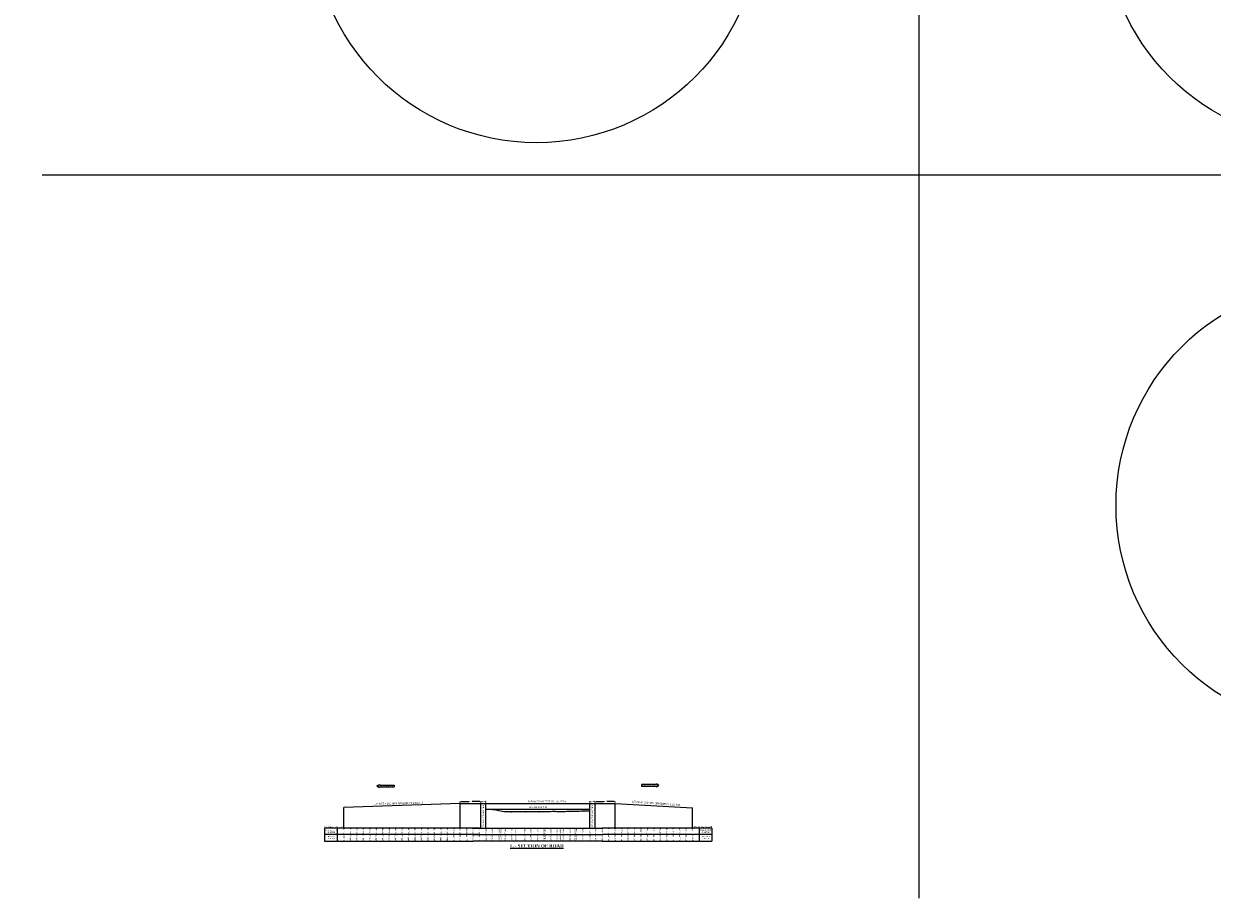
# Model space of a CAD drawing. Header units: millimetres. Extents: x -20950785 to 389010297, y -11535949 to 14056629.
# Tile 141 of 256: x 12706747 to 14547819, y -3050814 to -1696708. Entities that reach past the tile are written whole.
import ezdxf

# ---------------------------------------------------------------- set-up
doc = ezdxf.new("R2010")
doc.units = ezdxf.units.MM
doc.header["$LTSCALE"] = 60
doc.header["$MEASUREMENT"] = 0
doc.linetypes.add('ACAD_ISO03W100', pattern=[30, 12, -18])
doc.layers.add('PDF_H.F.L.', color=7, linetype='ACAD_ISO03W100')
doc.layers.add('PDF_TEXT', color=7, linetype='Continuous')
doc.styles.add('Annotative', font='arial.ttf')
doc.styles.add('PDF Arial Bold', font='times.ttf')
doc.styles.add('style1', font='txt.shx', dxfattribs={"height": 1})
doc.dimstyles.get("Standard").update_dxf_attribs({"dimtxt": 400, "dimasz": 215, "dimexe": 0.18, "dimexo": 0.0625, "dimgap": 0.09, "dimtad": 0, "dimtih": 1, "dimtoh": 1, "dimdec": 0, "dimzin": 4, "dimdsep": 46, "dimtxsty": 'Standard', "dimblk": 'OPEN90', "dimcen": 0, "dimadec": 0, "dimazin": 1, "dimtfac": 1, "dimtdec": 0, "dimtix": 1, "dimtofl": 0, "dimtmove": 0, "dimatfit": 3, "dimldrblk": 'OPEN30', "dimfxl": 1, "dimtolj": 1, "dimtzin": 0, "dimarcsym": 0})

# ---------------------------------------------------------------- blocks, each defined once
blk = doc.blocks.new('*D4321')
at = {"color": 0, "linetype": 'Continuous', "lineweight": -2, "ltscale": 2, "transparency": 16777216}
for p, q in [((13414671, -2902565), (13414671, -2901010)), ((13422771, -2902565), (13422771, -2901010))]:
    blk.add_line(p, q, dxfattribs=at)
at = {"color": 0, "linetype": 'Continuous', "lineweight": 9, "ltscale": 2, "transparency": 16777216}
for p, q in [((13416171, -2901011), (13416613, -2901011)), ((13421271, -2901011), (13420829, -2901011))]:
    blk.add_line(p, q, dxfattribs=at)
for points in [[(13416171, -2900761), (13416171, -2901261), (13414671, -2901011)], [(13421271, -2900761), (13421271, -2901261), (13422771, -2901011)]]:
    blk.add_solid(points, dxfattribs=at)
at = {"layer": 'Defpoints', "color": 0, "linetype": 'Continuous', "lineweight": 9, "ltscale": 2, "transparency": 16777216}
for p in [(13414671, -2901011), (13414671, -2902565), (13422771, -2902565)]:
    blk.add_point(p, dxfattribs=at)
at = {"color": 0, "linetype": 'Continuous', "lineweight": 9, "ltscale": 2, "transparency": 16777216, "insert": (13418721, -2901011), "char_height": 1500, "attachment_point": 5, "style": 'PDF Arial Bold'}
blk.add_mtext('\\A1;8100', dxfattribs=at)
blk = doc.blocks.new('*D4322')
at = {"color": 0, "linetype": 'Continuous', "lineweight": -2, "ltscale": 2, "transparency": 16777216}
for p, q in [((13382771, -2902565), (13382771, -2901010)), ((13414671, -2902565), (13414671, -2901010))]:
    blk.add_line(p, q, dxfattribs=at)
at = {"color": 0, "linetype": 'Continuous', "lineweight": 9, "ltscale": 2, "transparency": 16777216}
for p, q in [((13384271, -2901011), (13396037, -2901011)), ((13413171, -2901011), (13401405, -2901011))]:
    blk.add_line(p, q, dxfattribs=at)
for points in [[(13384271, -2900761), (13384271, -2901261), (13382771, -2901011)], [(13413171, -2900761), (13413171, -2901261), (13414671, -2901011)]]:
    blk.add_solid(points, dxfattribs=at)
at = {"layer": 'Defpoints', "color": 0, "linetype": 'Continuous', "lineweight": 9, "ltscale": 2, "transparency": 16777216}
for p in [(13382771, -2901011), (13382771, -2902565), (13414671, -2902565)]:
    blk.add_point(p, dxfattribs=at)
at = {"color": 0, "linetype": 'Continuous', "lineweight": 9, "ltscale": 2, "transparency": 16777216, "insert": (13398721, -2901011), "char_height": 1500, "attachment_point": 5, "style": 'PDF Arial Bold'}
blk.add_mtext('\\A1;31900', dxfattribs=at)
blk = doc.blocks.new('*D4323')
at = {"color": 0, "linetype": 'Continuous', "lineweight": -2, "ltscale": 2, "transparency": 16777216}
for p, q in [((13583771, -2902565), (13583771, -2901010)), ((13591871, -2902565), (13591871, -2901010))]:
    blk.add_line(p, q, dxfattribs=at)
at = {"color": 0, "linetype": 'Continuous', "lineweight": 9, "ltscale": 2, "transparency": 16777216}
for p, q in [((13585271, -2901011), (13585713, -2901011)), ((13590371, -2901011), (13589929, -2901011))]:
    blk.add_line(p, q, dxfattribs=at)
for points in [[(13585271, -2900761), (13585271, -2901261), (13583771, -2901011)], [(13590371, -2900761), (13590371, -2901261), (13591871, -2901011)]]:
    blk.add_solid(points, dxfattribs=at)
at = {"layer": 'Defpoints', "color": 0, "linetype": 'Continuous', "lineweight": 9, "ltscale": 2, "transparency": 16777216}
for p in [(13583771, -2901011), (13583771, -2902565), (13591871, -2902565)]:
    blk.add_point(p, dxfattribs=at)
at = {"color": 0, "linetype": 'Continuous', "lineweight": 9, "ltscale": 2, "transparency": 16777216, "insert": (13587821, -2901011), "char_height": 1500, "attachment_point": 5, "style": 'PDF Arial Bold'}
blk.add_mtext('\\A1;8100', dxfattribs=at)
blk = doc.blocks.new('*D4324')
at = {"color": 0, "linetype": 'Continuous', "lineweight": -2, "ltscale": 2, "transparency": 16777216}
for p, q in [((13591871, -2902565), (13591871, -2901010)), ((13622771, -2902565), (13622771, -2901010))]:
    blk.add_line(p, q, dxfattribs=at)
at = {"color": 0, "linetype": 'Continuous', "lineweight": 9, "ltscale": 2, "transparency": 16777216}
for p, q in [((13593371, -2901011), (13604637, -2901011)), ((13621271, -2901011), (13610005, -2901011))]:
    blk.add_line(p, q, dxfattribs=at)
for points in [[(13593371, -2900761), (13593371, -2901261), (13591871, -2901011)], [(13621271, -2900761), (13621271, -2901261), (13622771, -2901011)]]:
    blk.add_solid(points, dxfattribs=at)
at = {"layer": 'Defpoints', "color": 0, "linetype": 'Continuous', "lineweight": 9, "ltscale": 2, "transparency": 16777216}
for p in [(13591871, -2901011), (13591871, -2902565), (13622771, -2902565)]:
    blk.add_point(p, dxfattribs=at)
at = {"color": 0, "linetype": 'Continuous', "lineweight": 9, "ltscale": 2, "transparency": 16777216, "insert": (13607321, -2901011), "char_height": 1500, "attachment_point": 5, "style": 'PDF Arial Bold'}
blk.add_mtext('\\A1;30900', dxfattribs=at)

msp = doc.modelspace()

# ---------------------------------------------------------------- linework, layer by layer
at = {"color": 7, "linetype": 'Continuous', "lineweight": 9, "ltscale": 2}
for p, q in [((14093088.5, -793494.5), (14093088.5, -3050814)), ((12735258, -1930857), (25225962.5, -1930857)), ((13280581.99, -2875500.65), (13280581.99, -2878380.65)), ((13663884.01, -2874798.65), (13663884.01, -2877678.65)), ((13382771, -2904120.15), (13202771, -2910295.15)), ((13382771, -2942395.15), (13382771, -2904120.15)), ((13382771, -2904120.15), (13622771, -2904120.15)), ((13414671, -2942395.15), (13414671, -2904120.15)), ((13422771, -2942395.15), (13422771, -2904120.15)), ((13583771, -2942395.15), (13583771, -2904120.15)), ((13591871, -2942395.15), (13591871, -2904120.15)), ((13622771, -2942395.15), (13622771, -2904120.15)), ((13622771, -2904120.15), (13742771, -2910595.15)), ((13202771, -2942395.15), (13202771, -2910295.15)), ((13742771, -2942395.15), (13742771, -2910595.15)), ((13372771, -2942395.15), (13372771, -2943395.15)), ((13382771, -2942395.15), (13382771, -2943395.15)), ((13392771, -2942395.15), (13392771, -2943395.15)), ((13402771, -2942395.15), (13422771, -2942395.15)), ((13402771, -2942395.15), (13402771, -2943395.15)), ((13412771, -2942395.15), (13412771, -2943395.15)), ((13422771, -2942395.15), (13442771, -2942395.15)), ((13422771, -2942395.15), (13422771, -2943395.15)), ((13432771, -2942395.15), (13432771, -2943395.15)), ((13442771, -2942395.15), (13462771, -2942395.15)), ((13442771, -2942395.15), (13442771, -2943395.15)), ((13445771, -2942395.15), (13445771, -2943395.15)), ((13452771, -2942395.15), (13452771, -2943395.15)), ((13462771, -2942395.15), (13482771, -2942395.15)), ((13462771, -2942395.15), (13462771, -2943395.15)), ((13468771, -2942395.15), (13468771, -2943395.15)), ((13482771, -2942395.15), (13502771, -2942395.15)), ((13482771, -2942395.15), (13482771, -2943395.15)), ((13491771, -2942395.15), (13491771, -2943395.15)), ((13502771, -2942395.15), (13522771, -2942395.15)), ((13502771, -2942395.15), (13502771, -2943395.15)), ((13512771, -2942395.15), (13512771, -2943395.15)), ((13514771, -2942395.15), (13514771, -2943395.15)), ((13522771, -2942395.15), (13542771, -2942395.15)), ((13522771, -2942395.15), (13522771, -2943395.15)), ((13532771, -2942395.15), (13532771, -2943395.15)), ((13537771, -2942395.15), (13537771, -2943395.15)), ((13542771, -2942395.15), (13562771, -2942395.15)), ((13542771, -2942395.15), (13542771, -2943395.15)), ((13552771, -2942395.15), (13552771, -2943395.15)), ((13560771, -2942395.15), (13560771, -2943395.15)), ((13562771, -2942395.15), (13562771, -2943395.15)), ((13562771, -2942395.15), (13582771, -2942395.15)), ((13572771, -2942395.15), (13572771, -2943395.15)), ((13582771, -2942395.15), (13602771, -2942395.15)), ((13583771, -2942395.15), (13583771, -2943395.15)), ((13592771, -2942395.15), (13592771, -2943395.15)), ((13772771, -2942395.15), (13772771, -2962391.15)), ((13372771, -2951395.15), (13372771, -2953395.15)), ((13382771, -2951395.15), (13382771, -2953395.15)), ((13392771, -2951395.15), (13392771, -2953395.15)), ((13402771, -2951395.15), (13402771, -2953395.15)), ((13402771, -2952395.15), (13602771, -2952395.15)), ((13402771, -2961395.15), (13402771, -2962395.15)), ((13422771, -2962395.15), (13402771, -2962395.15)), ((13412771, -2951395.15), (13412771, -2953395.15)), ((13412771, -2961395.15), (13412771, -2962395.15)), ((13414671, -2961395.15), (13414671, -2962395.15)), ((13422771, -2951395.15), (13422771, -2953395.15)), ((13422771, -2961395.15), (13422771, -2962395.15)), ((13442771, -2962395.15), (13422771, -2962395.15)), ((13432771, -2951395.15), (13432771, -2953395.15)), ((13432771, -2961395.15), (13432771, -2962395.15)), ((13442771, -2951395.15), (13442771, -2953395.15)), ((13442771, -2961395.15), (13442771, -2962395.15)), ((13462771, -2962395.15), (13442771, -2962395.15)), ((13445771, -2951395.15), (13445771, -2953395.15)), ((13445771, -2961395.15), (13445771, -2962395.15)), ((13452771, -2951395.15), (13452771, -2953395.15)), ((13452771, -2961395.15), (13452771, -2962395.15)), ((13462771, -2951395.15), (13462771, -2953395.15)), ((13462771, -2961395.15), (13462771, -2962395.15)), ((13482771, -2962395.15), (13462771, -2962395.15)), ((13468771, -2951395.15), (13468771, -2953395.15)), ((13468771, -2961395.15), (13468771, -2962395.15)), ((13482771, -2951395.15), (13482771, -2953395.15)), ((13482771, -2961395.15), (13482771, -2962395.15)), ((13502771, -2962395.15), (13482771, -2962395.15)), ((13491771, -2951395.15), (13491771, -2953395.15)), ((13491771, -2961395.15), (13491771, -2962395.15)), ((13502771, -2951395.15), (13502771, -2953395.15)), ((13502771, -2961395.15), (13502771, -2962395.15)), ((13522771, -2962395.15), (13502771, -2962395.15)), ((13512771, -2951395.15), (13512771, -2953395.15)), ((13512771, -2961395.15), (13512771, -2962395.15)), ((13514771, -2951395.15), (13514771, -2953395.15)), ((13514771, -2961395.15), (13514771, -2962395.15)), ((13522771, -2951395.15), (13522771, -2953395.15)), ((13522771, -2961395.15), (13522771, -2962395.15)), ((13542771, -2962395.15), (13522771, -2962395.15)), ((13532771, -2951395.15), (13532771, -2953395.15)), ((13532771, -2961395.15), (13532771, -2962395.15)), ((13537771, -2951395.15), (13537771, -2953395.15)), ((13537771, -2961395.15), (13537771, -2962395.15)), ((13542771, -2951395.15), (13542771, -2953395.15)), ((13542771, -2961395.15), (13542771, -2962395.15)), ((13562771, -2962395.15), (13542771, -2962395.15)), ((13552771, -2951395.15), (13552771, -2953395.15)), ((13552771, -2961395.15), (13552771, -2962395.15)), ((13560771, -2951395.15), (13560771, -2953395.15)), ((13560771, -2961395.15), (13560771, -2962395.15)), ((13562771, -2951395.15), (13562771, -2953395.15)), ((13562771, -2961395.15), (13562771, -2962395.15)), ((13582771, -2962395.15), (13562771, -2962395.15)), ((13572771, -2951395.15), (13572771, -2953395.15)), ((13572771, -2961395.15), (13572771, -2962395.15)), ((13602771, -2962395.15), (13582771, -2962395.15)), ((13583771, -2951395.15), (13583771, -2953395.15)), ((13583771, -2961395.15), (13583771, -2962395.15)), ((13592771, -2951395.15), (13592771, -2953395.15)), ((13592771, -2961395.15), (13592771, -2962395.15)), ((13602771, -2961395.15), (13602771, -2962395.15))]:
    msp.add_line(p, q, dxfattribs=at)
at = {"linetype": 'Continuous', "lineweight": 9}
for p, q in [((13253720.5, -2876940.65), (13257790.33, -2874590.94)), ((13253720.5, -2876940.65), (13257790.33, -2879290.37)), ((13257790.33, -2874590.94), (13257790.33, -2875500.65)), ((13257790.33, -2875500.65), (13280581.99, -2875500.65)), ((13257790.33, -2878380.65), (13280581.99, -2878380.65)), ((13257790.33, -2878380.65), (13257790.33, -2879290.37)), ((13686675.67, -2874798.65), (13663884.01, -2874798.65)), ((13686675.67, -2877678.65), (13663884.01, -2877678.65)), ((13686675.67, -2873888.94), (13686675.67, -2874798.65)), ((13690745.5, -2876238.65), (13686675.67, -2873888.94)), ((13690745.5, -2876238.65), (13686675.67, -2878588.37)), ((13686675.67, -2877678.65), (13686675.67, -2878588.37))]:
    msp.add_line(p, q, dxfattribs=at)
at = {"color": 7, "lineweight": 9, "ltscale": 2}
msp.add_line((13422771, -2912795.15), (13583771, -2912795.15), dxfattribs=at)
at = {"color": 7, "linetype": 'Continuous', "lineweight": 9}
for p, q in [((13192771, -2942395.15), (13172771, -2942395.15)), ((13172771, -2942395.15), (13172771, -2962395.15)), ((13362771, -2942395.15), (13182771, -2942395.15)), ((13192771, -2962395.15), (13192771, -2942395.15)), ((13202771, -2942395.15), (13202771, -2943395.15)), ((13212771, -2942395.15), (13212771, -2943395.15)), ((13222771, -2942395.15), (13222771, -2943395.15)), ((13232771, -2942395.15), (13232771, -2943395.15)), ((13242771, -2942395.15), (13242771, -2943395.15)), ((13252771, -2942395.15), (13252771, -2943395.15)), ((13262771, -2942395.15), (13262771, -2943395.15)), ((13272771, -2942395.15), (13272771, -2943395.15)), ((13282771, -2942395.15), (13282771, -2943395.15)), ((13292771, -2942395.15), (13292771, -2943395.15)), ((13302771, -2942395.15), (13302771, -2943395.15)), ((13312771, -2942395.15), (13312771, -2943395.15)), ((13312771, -2942395.15), (13312771, -2943395.15)), ((13322771, -2942395.15), (13322771, -2943395.15)), ((13332771, -2942395.15), (13332771, -2943395.15)), ((13342771, -2942395.15), (13342771, -2943395.15)), ((13412771, -2942395.15), (13352771, -2942395.15)), ((13352847.5, -2942395.15), (13352847.5, -2943395.15)), ((13362774, -2942395.15), (13362774, -2943395.15)), ((13602771, -2942395.15), (13602771, -2943395.15)), ((13742771, -2942395.15), (13602771, -2942395.15)), ((13602771, -2942395.15), (13602771, -2943395.15)), ((13612771, -2942395.15), (13612771, -2943395.15)), ((13622771, -2942395.15), (13622771, -2943395.15)), ((13622771, -2942395.15), (13622771, -2943395.15)), ((13632771, -2942395.15), (13632771, -2943395.15)), ((13642771, -2942395.15), (13642771, -2943395.15)), ((13652771, -2942395.15), (13652771, -2943395.15)), ((13662771, -2942395.15), (13662771, -2943395.15)), ((13672771, -2942395.15), (13672771, -2943395.15)), ((13682771, -2942395.15), (13682771, -2943395.15)), ((13692771, -2942395.15), (13692771, -2943395.15)), ((13692771, -2942395.15), (13692771, -2943395.15)), ((13702771, -2942395.15), (13702771, -2943395.15)), ((13712771, -2942395.15), (13712771, -2943395.15)), ((13722771, -2942395.15), (13722771, -2943395.15)), ((13772771, -2942395.15), (13732771, -2942395.15)), ((13732847.5, -2942395.15), (13732847.5, -2943395.15)), ((13742774, -2942395.15), (13742774, -2943395.15)), ((13752771, -2942391.15), (13752771, -2962391.15)), ((13772774, -2942395.15), (13772774, -2943395.15)), ((13192771, -2952395.15), (13172771, -2952395.15)), ((13172771, -2962395.15), (13402771, -2962390.97)), ((13172771, -2962395.15), (13182771, -2962395.15)), ((13362771, -2952395.15), (13182771, -2952395.15)), ((13192771, -2961395.15), (13192771, -2962395.15)), ((13202771, -2951395.15), (13202771, -2953395.15)), ((13202771, -2961395.15), (13202771, -2962395.15)), ((13212771, -2951395.15), (13212771, -2953395.15)), ((13212771, -2961395.15), (13212771, -2962395.15)), ((13222771, -2951395.15), (13222771, -2953395.15)), ((13222771, -2961395.15), (13222771, -2962395.15)), ((13232771, -2951395.15), (13232771, -2953395.15)), ((13232771, -2961395.15), (13232771, -2962395.15)), ((13242771, -2951395.15), (13242771, -2953395.15)), ((13242771, -2961395.15), (13242771, -2962395.15)), ((13252771, -2951395.15), (13252771, -2953395.15)), ((13252771, -2961395.15), (13252771, -2962395.15)), ((13262771, -2951395.15), (13262771, -2953395.15)), ((13262771, -2961395.15), (13262771, -2962395.15)), ((13272771, -2951395.15), (13272771, -2953395.15)), ((13272771, -2961395.15), (13272771, -2962395.15)), ((13282771, -2951395.15), (13282771, -2953395.15)), ((13282771, -2961395.15), (13282771, -2962395.15)), ((13292771, -2951395.15), (13292771, -2953395.15)), ((13292771, -2961395.15), (13292771, -2962395.15)), ((13302771, -2951395.15), (13302771, -2953395.15)), ((13302771, -2961395.15), (13302771, -2962395.15)), ((13312771, -2951395.15), (13312771, -2953395.15)), ((13312771, -2951395.15), (13312771, -2953395.15)), ((13312771, -2961395.15), (13312771, -2962395.15)), ((13312771, -2961395.15), (13312771, -2962395.15)), ((13322771, -2951395.15), (13322771, -2953395.15)), ((13322771, -2961395.15), (13322771, -2962395.15)), ((13332771, -2951395.15), (13332771, -2953395.15)), ((13332844.54, -2961395.15), (13332844.54, -2962395.15)), ((13342771, -2951395.15), (13342771, -2953395.15)), ((13342771, -2961395.15), (13342771, -2962395.15)), ((13412771, -2952395.15), (13352771, -2952395.15)), ((13352771, -2961395.15), (13352771, -2962395.15)), ((13352847.5, -2951395.15), (13352847.5, -2953395.15)), ((13362771, -2961395.15), (13362771, -2962395.15)), ((13362774, -2951395.15), (13362774, -2953395.15)), ((13372771, -2961395.15), (13372771, -2962395.15)), ((13382771, -2961395.15), (13382771, -2962395.15)), ((13392771, -2961395.15), (13392771, -2962395.15)), ((13402771, -2961395.15), (13402771, -2962395.15)), ((13602771, -2951395.15), (13602771, -2953395.15)), ((13602771, -2951395.15), (13602771, -2953395.15)), ((13742771, -2952395.15), (13602771, -2952395.15)), ((13602771, -2961395.15), (13602771, -2962395.15)), ((13602771, -2961395.15), (13602771, -2962395.15)), ((13602771, -2962394.24), (13772771, -2962391.15)), ((13612771, -2951395.15), (13612771, -2953395.15)), ((13612771, -2961395.15), (13612771, -2962395.15)), ((13622771, -2951395.15), (13622771, -2953395.15)), ((13622771, -2961395.15), (13622771, -2962395.15)), ((13632771, -2951395.15), (13632771, -2953395.15)), ((13632771, -2961395.15), (13632771, -2962395.15)), ((13642771, -2951395.15), (13642771, -2953395.15)), ((13642771, -2961395.15), (13642771, -2962395.15)), ((13652771, -2951395.15), (13652771, -2953395.15)), ((13652771, -2961395.15), (13652771, -2962395.15)), ((13662771, -2951395.15), (13662771, -2953395.15)), ((13662771, -2961395.15), (13662771, -2962395.15)), ((13672771, -2951395.15), (13672771, -2953395.15)), ((13672771, -2961395.15), (13672771, -2962395.15)), ((13682771, -2951395.15), (13682771, -2953395.15)), ((13682771, -2961395.15), (13682771, -2962395.15)), ((13692771, -2951395.15), (13692771, -2953395.15)), ((13692771, -2951395.15), (13692771, -2953395.15)), ((13692771, -2961395.15), (13692771, -2962395.15)), ((13692771, -2961395.15), (13692771, -2962395.15)), ((13702771, -2951395.15), (13702771, -2953395.15)), ((13702771, -2961395.15), (13702771, -2962395.15)), ((13712771, -2951395.15), (13712771, -2953395.15)), ((13712844.54, -2961395.15), (13712844.54, -2962395.15)), ((13722771, -2951395.15), (13722771, -2953395.15)), ((13722771, -2961395.15), (13722771, -2962395.15)), ((13772771, -2952395.15), (13732771, -2952395.15)), ((13732771, -2961395.15), (13732771, -2962395.15)), ((13732847.5, -2951395.15), (13732847.5, -2953395.15)), ((13742771, -2961395.15), (13742771, -2962395.15)), ((13742774, -2951395.15), (13742774, -2953395.15)), ((13752771, -2961395.15), (13752771, -2962395.15))]:
    msp.add_line(p, q, dxfattribs=at)
at = {"color": 7, "linetype": 'Continuous', "lineweight": 9, "ltscale": 2}
for points in [[(13460914.64, -2917620.18), (13461459.98, -2916692.32), (13461983.21, -2917634.91)], [(13460971.11, -2917620.18), (13461516.45, -2916692.32), (13462039.68, -2917634.91)], [(13461036.36, -2917620.18), (13461581.7, -2916692.32), (13462104.93, -2917634.91)], [(13461107.04, -2917620.18), (13461652.38, -2916692.32), (13462175.61, -2917634.91)], [(13461175.92, -2917620.18), (13461721.26, -2916692.32), (13462244.49, -2917634.91)], [(13461239.35, -2917620.18), (13461784.69, -2916692.32), (13462307.92, -2917634.91)], [(13461313.66, -2917620.18), (13461859, -2916692.32), (13462382.24, -2917634.91)], [(13461369.85, -2917620.18), (13461915.19, -2916692.32), (13462438.42, -2917634.91)], [(13461444.16, -2917620.18), (13461989.5, -2916692.32), (13462512.73, -2917634.91)], [(13461509.41, -2917620.18), (13462054.75, -2916692.32), (13462577.98, -2917634.91)], [(13461571.03, -2917620.18), (13462116.37, -2916692.32), (13462639.6, -2917634.91)], [(13482739.86, -2917441.03), (13483285.2, -2916513.18), (13483808.43, -2917455.76)], [(13482796.34, -2917441.03), (13483341.68, -2916513.18), (13483864.91, -2917455.76)], [(13482861.59, -2917441.03), (13483406.93, -2916513.18), (13483930.16, -2917455.76)], [(13482932.27, -2917441.03), (13483477.61, -2916513.18), (13484000.84, -2917455.76)], [(13483001.14, -2917441.03), (13483546.48, -2916513.18), (13484069.71, -2917455.76)], [(13483064.58, -2917441.03), (13483609.92, -2916513.18), (13484133.15, -2917455.76)], [(13483138.89, -2917441.03), (13483684.23, -2916513.18), (13484207.46, -2917455.76)], [(13483195.08, -2917441.03), (13483740.42, -2916513.18), (13484263.65, -2917455.76)], [(13483269.39, -2917441.03), (13483814.73, -2916513.18), (13484337.96, -2917455.76)], [(13483334.63, -2917441.03), (13483879.97, -2916513.18), (13484403.2, -2917455.76)], [(13483396.26, -2917441.03), (13483941.6, -2916513.18), (13484464.83, -2917455.76)], [(13503978.72, -2917676.74), (13504524.06, -2916748.89), (13505047.29, -2917691.47)], [(13504035.2, -2917676.74), (13504580.54, -2916748.89), (13505103.77, -2917691.47)], [(13504100.45, -2917676.74), (13504645.79, -2916748.89), (13505169.02, -2917691.47)], [(13504171.13, -2917676.74), (13504716.47, -2916748.89), (13505239.7, -2917691.47)], [(13504240, -2917676.74), (13504785.34, -2916748.89), (13505308.58, -2917691.47)], [(13504303.44, -2917676.74), (13504848.78, -2916748.89), (13505372.01, -2917691.47)], [(13504377.75, -2917676.74), (13504923.09, -2916748.89), (13505446.32, -2917691.47)], [(13504433.94, -2917676.74), (13504979.28, -2916748.89), (13505502.51, -2917691.47)], [(13504508.25, -2917676.74), (13505053.59, -2916748.89), (13505576.82, -2917691.47)], [(13504573.49, -2917676.74), (13505118.83, -2916748.89), (13505642.07, -2917691.47)], [(13504635.12, -2917676.74), (13505180.46, -2916748.89), (13505703.69, -2917691.47)], [(13528570.5, -2917155.47), (13529115.84, -2916227.61), (13529639.07, -2917170.19)], [(13528626.97, -2917155.47), (13529172.31, -2916227.61), (13529695.54, -2917170.19)], [(13528692.22, -2917155.47), (13529237.56, -2916227.61), (13529760.79, -2917170.19)], [(13528762.9, -2917155.47), (13529308.24, -2916227.61), (13529831.48, -2917170.19)], [(13528831.78, -2917155.47), (13529377.12, -2916227.61), (13529900.35, -2917170.19)], [(13528895.21, -2917155.47), (13529440.55, -2916227.61), (13529963.78, -2917170.19)], [(13528969.52, -2917155.47), (13529514.86, -2916227.61), (13530038.1, -2917170.19)], [(13529025.71, -2917155.47), (13529571.05, -2916227.61), (13530094.28, -2917170.19)], [(13529100.02, -2917155.47), (13529645.36, -2916227.61), (13530168.59, -2917170.19)], [(13529165.27, -2917155.47), (13529710.61, -2916227.61), (13530233.84, -2917170.19)], [(13529226.89, -2917155.47), (13529772.23, -2916227.61), (13530295.46, -2917170.19)], [(13552110.66, -2916889.57), (13552656, -2915961.71), (13553179.23, -2916904.3)], [(13552167.13, -2916889.57), (13552712.47, -2915961.71), (13553235.71, -2916904.3)], [(13552232.38, -2916889.57), (13552777.72, -2915961.71), (13553300.95, -2916904.3)], [(13552303.07, -2916889.57), (13552848.41, -2915961.71), (13553371.64, -2916904.3)], [(13552371.94, -2916889.57), (13552917.28, -2915961.71), (13553440.51, -2916904.3)], [(13552435.37, -2916889.57), (13552980.71, -2915961.71), (13553503.95, -2916904.3)], [(13552509.69, -2916889.57), (13553055.03, -2915961.71), (13553578.26, -2916904.3)], [(13552565.87, -2916889.57), (13553111.21, -2915961.71), (13553634.44, -2916904.3)], [(13552640.18, -2916889.57), (13553185.52, -2915961.71), (13553708.75, -2916904.3)], [(13552705.43, -2916889.57), (13553250.77, -2915961.71), (13553774, -2916904.3)], [(13552767.05, -2916889.57), (13553312.39, -2915961.71), (13553835.62, -2916904.3)], [(13573671.08, -2916389.87), (13574216.42, -2915462.02), (13574739.65, -2916404.6)], [(13573727.56, -2916389.87), (13574272.9, -2915462.02), (13574796.13, -2916404.6)], [(13573792.8, -2916389.87), (13574338.14, -2915462.02), (13574861.38, -2916404.6)], [(13573863.49, -2916389.87), (13574408.83, -2915462.02), (13574932.06, -2916404.6)], [(13573932.36, -2916389.87), (13574477.7, -2915462.02), (13575000.93, -2916404.6)], [(13573995.8, -2916389.87), (13574541.14, -2915462.02), (13575064.37, -2916404.6)], [(13574070.11, -2916389.87), (13574615.45, -2915462.02), (13575138.68, -2916404.6)], [(13574126.29, -2916389.87), (13574671.63, -2915462.02), (13575194.87, -2916404.6)], [(13574200.6, -2916389.87), (13574745.94, -2915462.02), (13575269.18, -2916404.6)], [(13574265.85, -2916389.87), (13574811.19, -2915462.02), (13575334.42, -2916404.6)], [(13574327.47, -2916389.87), (13574872.81, -2915462.02), (13575396.05, -2916404.6)]]:
    msp.add_lwpolyline(points, dxfattribs=at)
for centre in [(13500903, -1533338), (14727501.5, -1533338), (14746250.9, -2442527.94)]:
    msp.add_circle(centre, 347474.95, dxfattribs=at)
msp.add_open_spline([(13422771, -2912795.15), (13422771, -2912795.15), (13426114.54, -2912826.25), (13432874.37, -2912932.6), (13442715.83, -2915308.13), (13452722.73, -2916856.7), (13462775.5, -2916518.8), (13472770.46, -2916760.06), (13482770.58, -2916551.89), (13492774.26, -2916243.27), (13502769.35, -2916966.16), (13512770.65, -2916423.11), (13522769.69, -2916252.46), (13532771.46, -2916158.05), (13542779.97, -2916826.71), (13552759.97, -2915625.85), (13562783.52, -2916461.37), (13572761.92, -2915219.12), (13579760.04, -2915551.54), (13583437.59, -2915599.96), (13583771, -2915603.01)], degree=3, knots=[10000.1249992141, 10000.1249992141, 10000.1249992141, 10000.1249992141, 10000.1249992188, 20012.6171964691, 30187.8026984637, 40281.2114388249, 50281.4564358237, 60281.7014328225, 70282.8263695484, 80283.5463436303, 90289.3246741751, 100292.9690101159, 110295.3887173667, 120295.4087173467, 130298.0533676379, 140313.1669466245, 150314.2918833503, 160332.8796081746, 170333.2408516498, 171330.1068034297, 171330.1068034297, 171330.1068034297, 171330.1068034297], dxfattribs=at)

# ---------------------------------------------------------------- texts
at = {"color": 7, "linetype": 'Continuous', "lineweight": 9, "char_height": 2000, "attachment_point": 1, "rotation": 90, "style": 'Annotative'}
for insert in [(13417552.08, -2942063.51), (13586652.08, -2942063.51)]:
    msp.add_mtext_dynamic_manual_height_columns('\\pi666.54523;RCC BOX TYPE ABUTMENT', width=38004.3046, gutter_width=1000, heights=[0], dxfattribs=dict(at, insert=insert))
at = {"linetype": 'Continuous', "lineweight": 9, "insert": (12497583.67, -1697651.87), "char_height": 1708.805, "width": 49244.7449, "attachment_point": 1}
msp.add_mtext('\\pi10158.44613,t63131.39988;{\\fTimes New Roman|b0|i0|c0|p18;\\H1.1574x;\\L \\H1.35001x;ELEVATION OF \\P\\pi4046.73684,t57019.6906;ABUTMENT ELEMENT \\P\\pi14062.64478,t67035.59854;DIRECTION}', dxfattribs=at)
at = {"linetype": 'Continuous', "lineweight": 9, "insert": (10046282.47, -1916203.18), "char_height": 750, "width": 22678.6984, "attachment_point": 1, "style": 'style1'}
msp.add_mtext('\\pi6024.46095;{\\fTimes New Roman|b0|i0|c0|p18;\\LELEVATION OF PIER \\P\\pi3569.25186;ALONG CURRENT DIRECTION  }', dxfattribs=at)
at = {"linetype": 'Continuous', "lineweight": 9}
for s, insert, char_height, attachment_point, style in [('{\\fTimes New Roman|b0|i0|c0|p18;CHARBHATA SIDE}', (13255882.2, -2876162.68), 1800, 1, 'style1'), ('{\\fTimes New Roman|b0|i0|c0|p18;MARKATOLA SIDE}', (13688404.72, -2875371.18), 1800, 3, 'style1'), ('DATUM R.L. 70.000 M', (13172844.17, -2939312.35), 2000, 1, 'Annotative'), ('DATUM R.L. 70.000 M', (13744804.74, -2938896.62), 2000, 1, 'Annotative')]:
    msp.add_mtext(s, dxfattribs=dict(at, insert=insert, char_height=char_height, attachment_point=attachment_point, style=style))
at = {"linetype": 'Continuous', "lineweight": 9, "char_height": 2500, "attachment_point": 4}
for s, insert in [('{\\fTimes New Roman|b0|i0|c0|p18;FORMATION LEVEL RL 103.275M}', (13487620.63, -2901252.3)), ('{\\fTimes New Roman|b0|i0|c0|p18;HFL RL 99.600M}', (13489074.15, -2909628.68))]:
    msp.add_mtext(s, dxfattribs=dict(at, insert=insert))
at = {"linetype": 'Continuous', "lineweight": 9, "char_height": 2000, "attachment_point": 1, "rotation": 90}
for s, insert in [('{\\fTimes New Roman|b0|i0|c0|p18;102.100}', (13201572.27, -2951930.53)), ('{\\fTimes New Roman|b0|i0|c0|p18;101.190}', (13211884.71, -2951430.96)), ('{\\fTimes New Roman|b0|i0|c0|p18;99.910}', (13221884.71, -2951430.96)), ('{\\fTimes New Roman|b0|i0|c0|p18;100.350}', (13231884.71, -2951430.96)), ('{\\fTimes New Roman|b0|i0|c0|p18;99.630}', (13241884.71, -2951430.96)), ('{\\fTimes New Roman|b0|i0|c0|p18;99.530}', (13251884.71, -2951430.96)), ('{\\fTimes New Roman|b0|i0|c0|p18;98.940}', (13261884.71, -2951430.96)), ('{\\fTimes New Roman|b0|i0|c0|p18;98.600}', (13271884.71, -2951430.96)), ('{\\fTimes New Roman|b0|i0|c0|p18;98.290}', (13281884.71, -2951430.96)), ('{\\fTimes New Roman|b0|i0|c0|p18;98.310}', (13291884.71, -2951430.96)), ('{\\fTimes New Roman|b0|i0|c0|p18;98.180}', (13301884.71, -2951430.96)), ('{\\fTimes New Roman|b0|i0|c0|p18;98.240}', (13311884.71, -2951430.96)), ('{\\fTimes New Roman|b0|i0|c0|p18;98.180}', (13321884.71, -2951430.96)), ('{\\fTimes New Roman|b0|i0|c0|p18;98.100}', (13331884.71, -2951430.96)), ('{\\fTimes New Roman|b0|i0|c0|p18;98.150}', (13341884.71, -2951430.96)), ('{\\fTimes New Roman|b0|i0|c0|p18;98.150}', (13351961.21, -2951430.96)), ('{\\fTimes New Roman|b0|i0|c0|p18;98.150}', (13361887.71, -2951430.96)), ('{\\fTimes New Roman|b0|i0|c0|p18;99.450}', (13371702.41, -2951371.75)), ('{\\fTimes New Roman|b0|i0|c0|p18;99.600}', (13381702.41, -2951371.75)), ('{\\fTimes New Roman|b0|i0|c0|p18;99.440}', (13391702.41, -2951371.75)), ('{\\fTimes New Roman|b0|i0|c0|p18;99.650}', (13401702.41, -2951371.75)), ('{\\fTimes New Roman|b0|i0|c0|p18;99.650}', (13411702.41, -2951371.75)), ('{\\fTimes New Roman|b0|i0|c0|p18;99.600}', (13421815.93, -2951573.83)), ('{\\fTimes New Roman|b0|i0|c0|p18;99.100}', (13431815.93, -2951573.83)), ('{\\fTimes New Roman|b0|i0|c0|p18;97.220}', (13441815.93, -2951573.83)), ('{\\fTimes New Roman|b0|i0|c0|p18;96.671}', (13444815.93, -2951573.83)), ('{\\fTimes New Roman|b0|i0|c0|p18;95.850}', (13451815.93, -2951573.83)), ('{\\fTimes New Roman|b0|i0|c0|p18;95.780}', (13461815.93, -2951573.83)), ('{\\fTimes New Roman|b0|i0|c0|p18;95.742}', (13467815.93, -2951573.83)), ('{\\fTimes New Roman|b0|i0|c0|p18;95.860}', (13481815.93, -2951573.83)), ('{\\fTimes New Roman|b0|i0|c0|p18;95.996}', (13490863.43, -2951665.81)), ('{\\fTimes New Roman|b0|i0|c0|p18;95.640}', (13501815.93, -2951573.83)), ('{\\fTimes New Roman|b0|i0|c0|p18;95.910}', (13511815.93, -2951573.83)), ('{\\fTimes New Roman|b0|i0|c0|p18;95.974}', (13513815.93, -2951573.83)), ('{\\fTimes New Roman|b0|i0|c0|p18;96.130}', (13521815.93, -2951573.83)), ('{\\fTimes New Roman|b0|i0|c0|p18;96.110}', (13531815.93, -2951573.83)), ('{\\fTimes New Roman|b0|i0|c0|p18;95.932}', (13536815.93, -2951573.83)), ('{\\fTimes New Roman|b0|i0|c0|p18;95.880}', (13541815.93, -2951573.83)), ('{\\fTimes New Roman|b0|i0|c0|p18;96.430}', (13551815.93, -2951573.83)), ('{\\fTimes New Roman|b0|i0|c0|p18;96.346}', (13559815.93, -2951573.83)), ('{\\fTimes New Roman|b0|i0|c0|p18;96.280}', (13561815.93, -2951573.83)), ('{\\fTimes New Roman|b0|i0|c0|p18;96.890}', (13571815.93, -2951573.83)), ('{\\fTimes New Roman|b0|i0|c0|p18;96.800}', (13582748.03, -2951716.54)), ('{\\fTimes New Roman|b0|i0|c0|p18;97.270}', (13591815.93, -2951573.83)), ('{\\fTimes New Roman|b0|i0|c0|p18;97.570}', (13601815.93, -2951572.92)), ('{\\fTimes New Roman|b0|i0|c0|p18;97.800}', (13611538.62, -2951334.01)), ('{\\fTimes New Roman|b0|i0|c0|p18;97.980}', (13621817.21, -2951384.58)), ('{\\fTimes New Roman|b0|i0|c0|p18;98.250}', (13631748.03, -2951715.09)), ('{\\fTimes New Roman|b0|i0|c0|p18;98.550}', (13641799.02, -2951703.35)), ('{\\fTimes New Roman|b0|i0|c0|p18;98.990}', (13651799.02, -2951703.35)), ('{\\fTimes New Roman|b0|i0|c0|p18;99.610}', (13661770.15, -2951589.99)), ('{\\fTimes New Roman|b0|i0|c0|p18;100.200}', (13671799.02, -2952085.8)), ('{\\fTimes New Roman|b0|i0|c0|p18;100.620}', (13681799.02, -2952084.89)), ('{\\fTimes New Roman|b0|i0|c0|p18;100.890}', (13691521.72, -2951845.98)), ('{\\fTimes New Roman|b0|i0|c0|p18;101.130}', (13701800.3, -2951896.55)), ('{\\fTimes New Roman|b0|i0|c0|p18;101.220}', (13711770.15, -2951972.44)), ('{\\fTimes New Roman|b0|i0|c0|p18;101.370}', (13721799.02, -2952085.8)), ('{\\fTimes New Roman|b0|i0|c0|p18;101.520}', (13731799.02, -2952084.89)), ('{\\fTimes New Roman|b0|i0|c0|p18;101.800}', (13741660.74, -2952158.18)), ('{\\fTimes New Roman|b0|i0|c0|p18;170.00}', (13371679.95, -2961399.31)), ('{\\fTimes New Roman|b0|i0|c0|p18;180.00}', (13381679.95, -2961399.31)), ('{\\fTimes New Roman|b0|i0|c0|p18;190.00}', (13391679.95, -2961399.31)), ('{\\fTimes New Roman|b0|i0|c0|p18;200.00}', (13401679.95, -2961399.31)), ('{\\fTimes New Roman|b0|i0|c0|p18;210.00}', (13411679.95, -2961399.31)), ('{\\fTimes New Roman|b0|i0|c0|p18;220.00}', (13421780.16, -2961229.91)), ('{\\fTimes New Roman|b0|i0|c0|p18;230.00}', (13431780.16, -2961229.91)), ('{\\fTimes New Roman|b0|i0|c0|p18;240.00}', (13441780.16, -2961229.91)), ('{\\fTimes New Roman|b0|i0|c0|p18;243.00}', (13444780.16, -2961229.91)), ('{\\fTimes New Roman|b0|i0|c0|p18;250.00}', (13451780.16, -2961229.91)), ('{\\fTimes New Roman|b0|i0|c0|p18;260.00}', (13461780.16, -2961229.91)), ('{\\fTimes New Roman|b0|i0|c0|p18;266.00}', (13467780.16, -2961229.91)), ('{\\fTimes New Roman|b0|i0|c0|p18;280.00}', (13481780.16, -2961229.91)), ('{\\fTimes New Roman|b0|i0|c0|p18;289.00}', (13490827.66, -2961321.89)), ('{\\fTimes New Roman|b0|i0|c0|p18;300.00}', (13501780.16, -2961229.91)), ('{\\fTimes New Roman|b0|i0|c0|p18;310.00}', (13511780.16, -2961229.91)), ('{\\fTimes New Roman|b0|i0|c0|p18;312.00}', (13513780.16, -2961229.91)), ('{\\fTimes New Roman|b0|i0|c0|p18;320.00}', (13521780.16, -2961229.91)), ('{\\fTimes New Roman|b0|i0|c0|p18;330.00}', (13531780.16, -2961229.91)), ('{\\fTimes New Roman|b0|i0|c0|p18;335.00}', (13536780.16, -2961229.91)), ('{\\fTimes New Roman|b0|i0|c0|p18;340.00}', (13541780.16, -2961229.91)), ('{\\fTimes New Roman|b0|i0|c0|p18;350.00}', (13551780.16, -2961229.91)), ('{\\fTimes New Roman|b0|i0|c0|p18;358.00}', (13559780.16, -2961229.91)), ('{\\fTimes New Roman|b0|i0|c0|p18;360.00}', (13561780.16, -2961229.91)), ('{\\fTimes New Roman|b0|i0|c0|p18;370.00}', (13571780.16, -2961229.91)), ('{\\fTimes New Roman|b0|i0|c0|p18;381.00}', (13582712.26, -2961372.62)), ('{\\fTimes New Roman|b0|i0|c0|p18;390.00}', (13591780.16, -2961229.91)), ('{\\fTimes New Roman|b0|i0|c0|p18;400.00}', (13601780.16, -2961229)), ('{\\fTimes New Roman|b0|i0|c0|p18;410.00}', (13611757.46, -2961371.72)), ('{\\fTimes New Roman|b0|i0|c0|p18;420.00}', (13621780.16, -2961229)), ('{\\fTimes New Roman|b0|i0|c0|p18;430.00}', (13631712.26, -2961371.17)), ('{\\fTimes New Roman|b0|i0|c0|p18;440.00}', (13641763.25, -2961359.43)), ('{\\fTimes New Roman|b0|i0|c0|p18;450.00}', (13651763.25, -2961359.43)), ('{\\fTimes New Roman|b0|i0|c0|p18;460.00}', (13661734.33, -2961438.12)), ('{\\fTimes New Roman|b0|i0|c0|p18;470.00}', (13671763.25, -2961359.43)), ('{\\fTimes New Roman|b0|i0|c0|p18;480.00}', (13681763.25, -2961358.52)), ('{\\fTimes New Roman|b0|i0|c0|p18;490.00}', (13691740.55, -2961501.24)), ('{\\fTimes New Roman|b0|i0|c0|p18;500.00}', (13701763.25, -2961358.52)), ('{\\fTimes New Roman|b0|i0|c0|p18;510.00}', (13711734.33, -2961438.12)), ('{\\fTimes New Roman|b0|i0|c0|p18;520.00}', (13721763.25, -2961359.43)), ('{\\fTimes New Roman|b0|i0|c0|p18;530.00}', (13731763.25, -2961358.52)), ('{\\fTimes New Roman|b0|i0|c0|p18;540.00}', (13741740.55, -2961501.24))]:
    msp.add_mtext(s, dxfattribs=dict(at, insert=insert))
at = {"linetype": 'Continuous', "lineweight": 9, "char_height": 2000, "attachment_point": 1, "rotation": 90, "style": 'Annotative'}
for s, insert in [('0.00', (13201706.48, -2959952.71)), ('10.00', (13211533.91, -2960642.13)), ('20.00', (13221533.91, -2960642.13)), ('30.00', (13231533.91, -2960642.13)), ('40.00', (13241533.91, -2960642.13)), ('50.00', (13251533.91, -2960642.13)), ('60.00', (13261533.91, -2960642.13)), ('70.00', (13271533.91, -2960642.13)), ('80.00', (13281533.91, -2960642.13)), ('90.00', (13291533.91, -2960642.13)), ('100.00', (13301700.64, -2961197.18)), ('110.00', (13311700.64, -2961197.18)), ('120.00', (13321700.64, -2961197.18)), ('130.00', (13331700.64, -2961197.18)), ('140.00', (13341700.64, -2961197.18)), ('150.00', (13351777.14, -2961197.18)), ('160.00', (13361703.64, -2961197.18))]:
    msp.add_mtext(s, dxfattribs=dict(at, insert=insert))
at = {"layer": 'PDF_H.F.L.', "color": 7, "linetype": 'Continuous', "lineweight": 9, "char_height": 1700, "attachment_point": 7, "style": 'PDF Arial Bold'}
for s, insert in [('GROUND LEVEL', (13173082.51, -2946817.36)), ('GROUND LEVEL', (13753379.27, -2946607.57)), ('CHAINAGE', (13176030.69, -2956129.04)), ('IN METRE', (13177030.69, -2949629.04)), ('IN METRE', (13177030.69, -2959129.04)), ('CHAINAGE', (13756030.69, -2956125.04)), ('IN METRE', (13757030.69, -2949625.04)), ('IN METRE', (13757030.69, -2959125.04))]:
    msp.add_mtext(s, dxfattribs=dict(at, insert=insert))
at = {"layer": 'PDF_H.F.L.', "color": 7, "linetype": 'Continuous', "lineweight": 9, "insert": (13460292.15, -2967172.57), "char_height": 5000, "width": 99438.3338, "attachment_point": 1}
msp.add_mtext('{\\fTimes New Roman|b1|i0|c0|p18;\\LL - SECTION OF ROAD}', dxfattribs=at)
at = {"layer": 'PDF_TEXT', "color": 7, "linetype": 'Continuous', "lineweight": 9, "char_height": 3000, "attachment_point": 7, "style": 'Annotative'}
for s, insert, rotation in [('LENGTH 180.00M GRADIENT 1:153.19', (13250877.5, -2906272.19), 1.34168495), ('LENGTH 120.00M GRADIENT 1:81.356', (13649037.77, -2902681.58), 355.84307093)]:
    msp.add_mtext(s, dxfattribs=dict(at, insert=insert, rotation=rotation))

# ---------------------------------------------------------------- dimensions: what is measured, and where the dimension line sits
at = {"color": 7, "linetype": 'Continuous', "lineweight": 9, "ltscale": 2}
for base, p1, p2, picture, middle in [((13382771, -2901010.65), (13414671, -2902565.28), (13382771, -2902565.28), '*D4322', (13398721, -2901010.65)), ((13414671, -2901010.65), (13422771, -2902565.28), (13414671, -2902565.28), '*D4321', (13418721, -2901010.65)), ((13583771, -2901010.65), (13591871, -2902565.28), (13583771, -2902565.28), '*D4323', (13587821, -2901010.65)), ((13591871, -2901010.65), (13622771, -2902565.28), (13591871, -2902565.28), '*D4324', (13607321, -2901010.65))]:
    dim = msp.add_linear_dim(base=base, p1=p1, p2=p2, dimstyle='Standard', override={"dimtxt": 1500, "dimasz": 1500, "dimtxsty": 'PDF Arial Bold', "dimfxl": 300, "dimlwd": 9}, dxfattribs=at)
    dim.commit()
    dim.dimension.update_dxf_attribs({"geometry": picture, "text_midpoint": middle})

doc.saveas('drawing.dxf')
